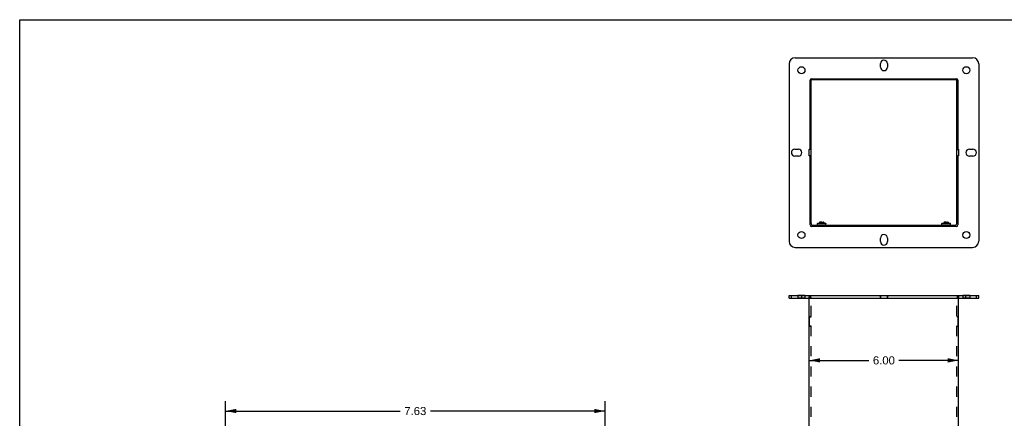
# Model space of a CAD drawing. Header units: inches. Extents: x 0 to 73.9, y 0 to 47.8.
# Tile 2 of 8: x 0 to 39.6, y 31.8 to 47.8. Entities that reach past the tile are written whole.
import ezdxf

# ---------------------------------------------------------------- set-up
doc = ezdxf.new("R2010")
doc.units = ezdxf.units.IN
doc.header["$LTSCALE"] = 4.065217
doc.header["$MEASUREMENT"] = 0
doc.linetypes.add('HIDDEN', pattern=[0.2, 0.1, -0.1])
doc.layers.get('0').update_dxf_attribs({"linetype": 'CONTINUOUS'})
for name, color, linetype in [('02___PRT_ALL_AXES', 7, 'CONTINUOUS'), ('DEFAULT_2', 8, 'HIDDEN'), ('DIMENSIONS', 7, 'CONTINUOUS')]:
    doc.layers.add(name, color=color, linetype=linetype)
doc.styles.get("Standard").update_dxf_attribs({"font": 'arial.ttf'})
doc.dimstyles.new('DIMSTYLE_1', dxfattribs={"dimtxt": 0.326087, "dimasz": 0.434783, "dimexe": 0.09, "dimexo": 0.07, "dimgap": 0.0375, "dimtad": 0, "dimtih": 1, "dimtoh": 1, "dimzin": 4, "dimdsep": 46, "dimtxsty": 'Standard', "dimblk": '_FILLED', "dimblk1": '_FILLED', "dimblk2": '_FILLED', "dimcen": 0.09, "dimazin": 1, "dimtfac": 1, "dimtofl": 0, "dimtmove": 0, "dimatfit": 3, "dimldrblk": '_FILLED', "dimfxl": 0, "dimtolj": 1, "dimtzin": 4, "dimarcsym": 0})
doc.dimstyles.new('DIMSTYLE_2', dxfattribs={"dimtxt": 0.326087, "dimasz": 0.434783, "dimexe": 0.09, "dimexo": 0.07, "dimgap": 0.0375, "dimtad": 0, "dimtih": 1, "dimtoh": 1, "dimlfac": 0.5, "dimzin": 4, "dimdsep": 46, "dimtxsty": 'Standard', "dimblk": '_FILLED', "dimblk1": '_FILLED', "dimblk2": '_FILLED', "dimcen": 0.09, "dimazin": 1, "dimtfac": 1, "dimtofl": 0, "dimtmove": 0, "dimatfit": 3, "dimldrblk": '_FILLED', "dimfxl": 0, "dimtolj": 1, "dimtzin": 4, "dimarcsym": 0})

# ---------------------------------------------------------------- blocks, each defined once
blk = doc.blocks.new('_FILLED')
at = {"color": 0, "linetype": 'ByBlock'}
blk.add_solid([(0, 0), (-1, 0.2), (-1, -0.2)], dxfattribs=at)
blk = doc.blocks.new('*D1')
at = {"layer": 'DIMENSIONS', "color": 2, "linetype": 'Continuous'}
for p, q in [((31.725, 34.132), (34.119, 34.132)), ((37.725, 34.132), (35.331, 34.132))]:
    blk.add_line(p, q, dxfattribs=at)
at = {"layer": 'DIMENSIONS', "color": 2, "linetype": 'Continuous', "xscale": 0.4347826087, "yscale": 0.4347826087, "zscale": 0.4347826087, "rotation": 180}
blk.add_blockref('_FILLED', (31.725, 34.132), dxfattribs=at)
at = {"layer": 'DIMENSIONS', "color": 2, "linetype": 'Continuous', "xscale": 0.4347826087, "yscale": 0.4347826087, "zscale": 0.4347826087}
blk.add_blockref('_FILLED', (37.725, 34.132), dxfattribs=at)
at = {"layer": 'DIMENSIONS', "color": 2, "linetype": 'Continuous', "insert": (34.725, 34.295), "char_height": 0.3261, "width": 0.88613, "attachment_point": 2, "line_spacing_factor": 0.9}
blk.add_mtext('6.00', dxfattribs=at)
blk = doc.blocks.new('*D7')
at = {"layer": 'DIMENSIONS', "color": 2, "linetype": 'Continuous'}
for p, q in [((8.271, 30.002), (8.271, 32.487)), ((23.521, 30.002), (23.521, 32.487)), ((8.271, 32.096), (15.29, 32.096)), ((23.521, 32.096), (16.502, 32.096))]:
    blk.add_line(p, q, dxfattribs=at)
at = {"layer": 'DIMENSIONS', "color": 2, "linetype": 'Continuous', "xscale": 0.4347826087, "yscale": 0.4347826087, "zscale": 0.4347826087, "rotation": 180}
blk.add_blockref('_FILLED', (8.271, 32.096), dxfattribs=at)
at = {"layer": 'DIMENSIONS', "color": 2, "linetype": 'Continuous', "xscale": 0.4347826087, "yscale": 0.4347826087, "zscale": 0.4347826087}
blk.add_blockref('_FILLED', (23.521, 32.096), dxfattribs=at)
at = {"layer": 'DIMENSIONS', "color": 2, "linetype": 'Continuous', "insert": (15.896, 32.259), "char_height": 0.3261, "width": 0.88613, "attachment_point": 2, "line_spacing_factor": 0.9}
blk.add_mtext('7.63', dxfattribs=at)

msp = doc.modelspace()

# ---------------------------------------------------------------- linework, layer by layer
at = {"color": 7, "linetype": 'Continuous'}
for p, q in [((0, 0), (0, 47.826)), ((0, 47.826), (73.913, 47.826)), ((31.8, 45.42), (31.764, 45.42)), ((31.8, 39.627), (31.8, 45.449)), ((37.65, 45.407), (31.8, 45.407)), ((37.65, 39.627), (37.65, 45.449)), ((37.65, 45.42), (37.686, 45.42)), ((31.8, 42.607), (31.725, 42.607)), ((31.8, 42.357), (31.725, 42.357)), ((37.65, 42.607), (37.725, 42.607)), ((37.65, 42.357), (37.725, 42.357)), ((32.065, 39.647), (32.055, 39.637)), ((32.055, 39.637), (32.395, 39.637)), ((32.065, 39.647), (32.385, 39.647)), ((32.14, 39.682), (32.137, 39.647)), ((32.151, 39.692), (32.14, 39.682)), ((32.225, 39.682), (32.14, 39.682)), ((32.151, 39.692), (32.299, 39.692)), ((32.225, 39.692), (32.225, 39.647)), ((32.31, 39.682), (32.299, 39.692)), ((32.31, 39.682), (32.314, 39.647)), ((32.385, 39.647), (32.395, 39.637)), ((37.065, 39.647), (37.055, 39.637)), ((37.055, 39.637), (37.395, 39.637)), ((37.065, 39.647), (37.385, 39.647)), ((37.14, 39.682), (37.137, 39.647)), ((37.151, 39.692), (37.14, 39.682)), ((37.225, 39.682), (37.14, 39.682)), ((37.151, 39.692), (37.299, 39.692)), ((37.225, 39.692), (37.225, 39.647)), ((37.31, 39.682), (37.299, 39.692)), ((37.31, 39.682), (37.314, 39.647)), ((37.385, 39.647), (37.395, 39.637)), ((37.58, 39.557), (31.87, 39.557)), ((30.913, 36.629), (30.913, 36.733)), ((30.913, 36.629), (38.538, 36.629)), ((38.538, 36.629), (38.538, 36.733))]:
    msp.add_line(p, q, dxfattribs=at)
at = {"color": 3, "linetype": 'Continuous'}
for p, q in [((31.163, 46.295), (38.288, 46.295)), ((30.913, 46.045), (30.913, 38.92)), ((34.585, 45.92), (34.585, 46.06)), ((34.866, 46.06), (34.866, 45.92)), ((38.538, 46.045), (38.538, 38.92)), ((31.756, 42.625), (31.756, 45.391)), ((31.816, 45.451), (37.634, 45.451)), ((37.694, 45.391), (37.694, 42.625)), ((31.147, 42.623), (31.288, 42.623)), ((31.288, 42.342), (31.147, 42.342)), ((31.725, 42.36), (31.725, 42.605)), ((31.735, 42.615), (31.746, 42.615)), ((31.746, 42.35), (31.735, 42.35)), ((31.756, 39.574), (31.756, 42.34)), ((37.694, 42.34), (37.694, 39.574)), ((37.704, 42.615), (37.715, 42.615)), ((37.715, 42.35), (37.704, 42.35)), ((37.725, 42.605), (37.725, 42.36)), ((38.163, 42.623), (38.303, 42.623)), ((38.303, 42.342), (38.163, 42.342)), ((37.634, 39.514), (31.816, 39.514)), ((34.585, 38.904), (34.585, 39.045)), ((34.866, 39.045), (34.866, 38.904)), ((31.163, 38.67), (38.288, 38.67)), ((30.913, 36.733), (38.538, 36.733)), ((31.725, 1.837), (31.725, 36.629)), ((37.725, 1.837), (37.725, 36.629))]:
    msp.add_line(p, q, dxfattribs=at)
at = {"color": 7, "linetype": 'Continuous'}
for points in [[(32.31, 39.682), (32.311, 39.671), (32.312, 39.659), (32.312, 39.647), (32.312, 39.647)], [(37.31, 39.682), (37.311, 39.671), (37.312, 39.659), (37.312, 39.647), (37.312, 39.647)]]:
    msp.add_lwpolyline(points, dxfattribs=at)
at = {"color": 3, "linetype": 'Continuous'}
for centre, radius, start, end in [((31.163, 46.045), 0.25, 90, 180), ((38.288, 46.045), 0.25, 0, 90), ((34.725, 46.06), 0.141, 0, 180), ((34.725, 45.92), 0.141, 180, 360), ((31.816, 45.391), 0.06, 90, 180), ((37.634, 45.391), 0.06, 0, 90), ((31.147, 42.482), 0.141, 90, 270), ((31.288, 42.482), 0.141, 270, 90), ((31.735, 42.605), 0.01, 90, 180), ((31.735, 42.36), 0.01, 180, 270), ((31.746, 42.625), 0.01, 270, 360), ((31.746, 42.34), 0.01, 0, 90), ((37.704, 42.625), 0.01, 180, 270), ((37.704, 42.34), 0.01, 90, 180), ((37.715, 42.605), 0.01, 0, 90), ((37.715, 42.36), 0.01, 270, 360), ((38.163, 42.482), 0.141, 90, 270), ((38.303, 42.482), 0.141, 270, 90), ((31.816, 39.574), 0.06, 180, 270), ((37.634, 39.574), 0.06, 270, 360), ((34.725, 39.045), 0.141, 0, 180), ((31.163, 38.92), 0.25, 180, 270), ((34.725, 38.904), 0.141, 180, 360), ((38.288, 38.92), 0.25, 270, 360)]:
    msp.add_arc(centre, radius, start, end, dxfattribs=at)
at = {"color": 7, "linetype": 'Continuous'}
for centre, start, end in [((31.87, 39.627), 180, 270), ((37.58, 39.627), 270, 360)]:
    msp.add_arc(centre, 0.07, start, end, dxfattribs=at)
at = {"layer": '02___PRT_ALL_AXES', "color": 7, "linetype": 'Continuous'}
for p, q in [((32.055, 39.557), (32.055, 39.637)), ((32.395, 39.557), (32.395, 39.637)), ((37.055, 39.557), (37.055, 39.637)), ((37.395, 39.557), (37.395, 39.637))]:
    msp.add_line(p, q, dxfattribs=at)
at = {"layer": '02___PRT_ALL_AXES', "color": 8, "linetype": 'HIDDEN'}
for p, q in [((31.272, 36.733), (31.272, 36.629)), ((31.553, 36.733), (31.272, 36.733)), ((31.553, 36.629), (31.272, 36.629)), ((31.428, 36.629), (31.428, 36.733)), ((31.553, 36.733), (31.553, 36.629)), ((34.585, 36.629), (34.585, 36.733)), ((34.866, 36.629), (34.866, 36.733)), ((37.897, 36.733), (37.897, 36.629)), ((38.178, 36.733), (37.897, 36.733)), ((38.178, 36.629), (37.897, 36.629)), ((38.022, 36.629), (38.022, 36.733)), ((38.178, 36.733), (38.178, 36.629))]:
    msp.add_line(p, q, dxfattribs=at)
at = {"layer": '02___PRT_ALL_AXES', "color": 3, "linetype": 'Continuous'}
for centre in [(31.413, 45.795), (38.038, 45.795), (31.413, 39.17), (38.038, 39.17)]:
    msp.add_circle(centre, 0.141, dxfattribs=at)
at = {"layer": 'DEFAULT_2', "color": 8, "linetype": 'HIDDEN'}
for p, q in [((31.007, 36.629), (31.007, 36.733)), ((31.725, 36.733), (31.725, 36.692)), ((31.725, 36.629), (31.725, 36.692)), ((31.8, 36.692), (31.725, 36.692)), ((31.756, 36.733), (31.756, 36.629)), ((31.8, 1.775), (31.8, 36.692)), ((34.585, 36.733), (34.585, 36.629)), ((34.866, 36.733), (34.866, 36.629)), ((37.65, 1.775), (37.65, 36.692)), ((37.65, 36.692), (37.725, 36.692)), ((37.694, 36.733), (37.694, 36.629)), ((37.725, 36.733), (37.725, 36.692)), ((37.725, 36.692), (37.725, 36.629)), ((38.444, 36.629), (38.444, 36.733)), ((31.8, 35.887), (31.725, 35.887)), ((31.738, 35.514), (31.738, 35.869)), ((31.748, 35.879), (31.79, 35.879)), ((37.725, 35.887), (37.65, 35.887)), ((37.703, 35.879), (37.66, 35.879)), ((37.713, 35.514), (37.713, 35.869)), ((31.8, 35.496), (31.725, 35.496)), ((31.79, 35.504), (31.748, 35.504)), ((37.725, 35.496), (37.65, 35.496)), ((37.66, 35.504), (37.703, 35.504))]:
    msp.add_line(p, q, dxfattribs=at)
for centre, start, end in [((31.81, 36.619), 90, 180), ((37.64, 36.619), 0, 90), ((31.748, 35.869), 90, 180), ((31.79, 35.889), 270, 360), ((37.66, 35.889), 180, 270), ((37.703, 35.869), 0, 90), ((31.748, 35.514), 180, 270), ((31.79, 35.494), 0, 90), ((37.66, 35.494), 90, 180), ((37.703, 35.514), 270, 360)]:
    msp.add_arc(centre, 0.01, start, end, dxfattribs=at)

# ---------------------------------------------------------------- dimensions: what is measured, and where the dimension line sits
at = {"layer": 'DIMENSIONS', "color": 2, "linetype": 'Continuous'}
for base, p1, p2, dimstyle, picture, middle in [((37.725, 34.132), (31.725, 35.49), (37.725, 35.49), 'DIMSTYLE_1', '*D1', (34.723, 34.131)), ((23.52107832, 32.095506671), (8.27107832, 29.931706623), (23.52107832, 29.931706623), 'DIMSTYLE_2', '*D7', (15.896260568, 32.093688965))]:
    dim = msp.add_linear_dim(base=base, p1=p1, p2=p2, dimstyle=dimstyle, dxfattribs=at)
    dim.commit()
    dim.dimension.update_dxf_attribs({"geometry": picture, "text_midpoint": middle, "dimtype": 160})

doc.saveas('drawing.dxf')
